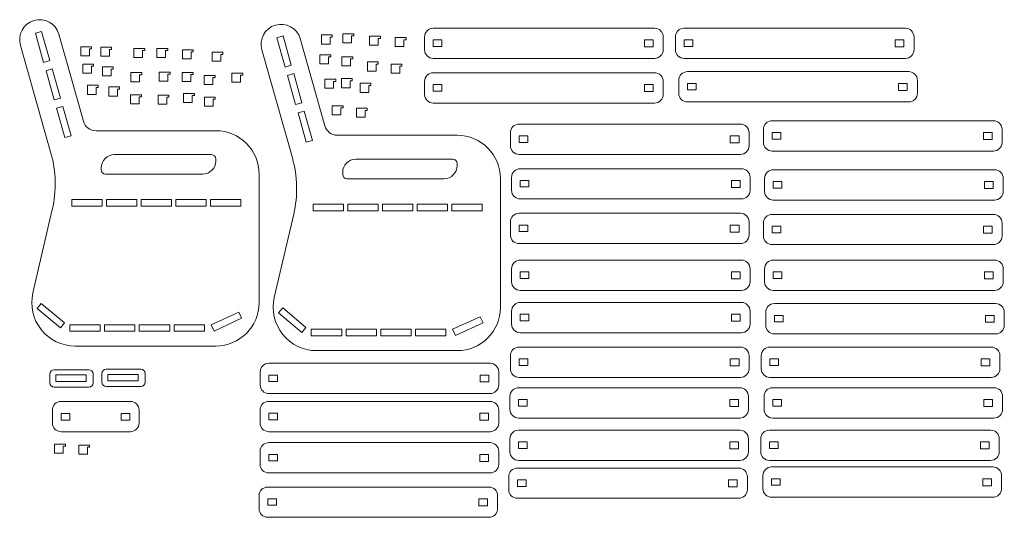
# Model space of a CAD drawing. Header units: millimetres. Extents: x 29 to 2299, y 72 to 1218.
import ezdxf

# ---------------------------------------------------------------- set-up
doc = ezdxf.new("R2010")
doc.units = ezdxf.units.MM

msp = doc.modelspace()

# ---------------------------------------------------------------- linework, layer by layer
at = {"color": 7, "linetype": 'Continuous', "lineweight": 15}
for p, q in [((80, 1191.4), (65.5, 1187.3)), ((65.5, 1187.3), (84.5, 1119.9)), ((99.1, 1124), (80, 1191.4)), ((176.4, 984.3), (119.7, 1185.3)), ((636.5, 1180.8), (622, 1176.7)), ((655.5, 1113.4), (636.5, 1180.8)), ((724.7, 1183.3), (724.7, 1162.3)), ((749.7, 1183.3), (724.7, 1183.3)), ((749.7, 1178.3), (749.7, 1183.3)), ((774.3, 1185.9), (774.3, 1164.9)), ((799.3, 1185.9), (774.3, 1185.9)), ((794.3, 1180.9), (799.3, 1180.9)), ((794.3, 1164.9), (794.3, 1180.9)), ((799.3, 1180.9), (799.3, 1185.9)), ((835.8, 1180.3), (835.8, 1159.3)), ((860.8, 1180.3), (835.8, 1180.3)), ((860.8, 1175.3), (860.8, 1180.3)), ((1492.7, 1198.8), (982.7, 1198.8)), ((2070.9, 1198.8), (1560.9, 1198.8)), ((31.2, 1159.2), (101.5, 910.4)), ((622, 1176.7), (641, 1109.3)), ((732.9, 973.7), (676.1, 1174.7)), ((724.7, 1162.3), (744.7, 1162.3)), ((744.7, 1178.3), (749.7, 1178.3)), ((744.7, 1162.3), (744.7, 1178.3)), ((774.3, 1164.9), (794.3, 1164.9)), ((835.8, 1159.3), (855.8, 1159.3)), ((855.8, 1175.3), (860.8, 1175.3)), ((855.8, 1159.3), (855.8, 1175.3)), ((894.9, 1177.2), (894.9, 1156.2)), ((919.9, 1177.2), (894.9, 1177.2)), ((914.9, 1172.2), (919.9, 1172.2)), ((914.9, 1156.2), (914.9, 1172.2)), ((919.9, 1172.2), (919.9, 1177.2)), ((962.7, 1178.8), (962.7, 1149)), ((1002.7, 1171.7), (982.6, 1171.7)), ((982.6, 1171.7), (982.6, 1156.6)), ((1002.7, 1156.6), (1002.7, 1171.7)), ((1489.6, 1171.7), (1469.5, 1171.7)), ((1469.5, 1171.7), (1469.5, 1155.6)), ((1489.6, 1155.6), (1489.6, 1171.7)), ((1512.7, 1149), (1512.7, 1178.8)), ((1540.9, 1178.8), (1540.9, 1149)), ((1580.9, 1171.7), (1560.8, 1171.7)), ((1560.8, 1171.7), (1560.8, 1156.6)), ((1580.9, 1156.6), (1580.9, 1171.7)), ((2067.8, 1171.7), (2047.7, 1171.7)), ((2047.7, 1171.7), (2047.7, 1155.6)), ((2067.8, 1155.6), (2067.8, 1171.7)), ((2090.9, 1149), (2090.9, 1178.8)), ((170.1, 1156), (170.1, 1135)), ((195.1, 1156), (170.1, 1156)), ((170.1, 1135), (190.1, 1135)), ((190.1, 1151), (195.1, 1151)), ((190.1, 1135), (190.1, 1151)), ((195.1, 1151), (195.1, 1156)), ((216.2, 1155), (216.2, 1134)), ((241.2, 1155), (216.2, 1155)), ((236.2, 1150), (241.2, 1150)), ((236.2, 1134), (236.2, 1150)), ((241.2, 1150), (241.2, 1155)), ((292.8, 1152), (292.8, 1131)), ((317.8, 1152), (292.8, 1152)), ((312.8, 1147), (317.8, 1147)), ((312.8, 1131), (312.8, 1147)), ((317.8, 1147), (317.8, 1152)), ((345.5, 1152), (345.5, 1131)), ((370.5, 1152), (345.5, 1152)), ((365.5, 1147), (370.5, 1147)), ((365.5, 1131), (365.5, 1147)), ((370.5, 1147), (370.5, 1152)), ((404.3, 1149.1), (404.3, 1128.1)), ((429.3, 1149.1), (404.3, 1149.1)), ((424.3, 1144.1), (429.3, 1144.1)), ((424.3, 1128.1), (424.3, 1144.1)), ((429.3, 1144.1), (429.3, 1149.1)), ((472.9, 1143.5), (472.9, 1122.5)), ((497.9, 1143.5), (472.9, 1143.5)), ((492.9, 1138.5), (497.9, 1138.5)), ((492.9, 1122.5), (492.9, 1138.5)), ((497.9, 1138.5), (497.9, 1143.5)), ((587.7, 1148.6), (658, 899.8)), ((721.5, 1137.4), (721.5, 1116.4)), ((746.5, 1137.4), (721.5, 1137.4)), ((746.5, 1132.4), (746.5, 1137.4)), ((894.9, 1156.2), (914.9, 1156.2)), ((982.6, 1156.6), (1002.7, 1156.6)), ((1469.5, 1155.6), (1489.6, 1155.6)), ((1560.8, 1156.6), (1580.9, 1156.6)), ((2047.7, 1155.6), (2067.8, 1155.6)), ((84.5, 1119.9), (99.1, 1124)), ((174.7, 1116.2), (174.7, 1095.2)), ((199.7, 1116.2), (174.7, 1116.2)), ((199.7, 1111.2), (199.7, 1116.2)), ((216.2, 1134), (236.2, 1134)), ((292.8, 1131), (312.8, 1131)), ((345.5, 1131), (365.5, 1131)), ((404.3, 1128.1), (424.3, 1128.1)), ((472.9, 1122.5), (492.9, 1122.5)), ((641, 1109.3), (655.5, 1113.4)), ((721.5, 1116.4), (741.5, 1116.4)), ((741.5, 1132.4), (746.5, 1132.4)), ((741.5, 1116.4), (741.5, 1132.4)), ((772, 1132.9), (772, 1111.9)), ((797, 1132.9), (772, 1132.9)), ((792, 1127.9), (797, 1127.9)), ((792, 1111.9), (792, 1127.9)), ((797, 1127.9), (797, 1132.9)), ((830.9, 1120.9), (830.9, 1099.9)), ((855.9, 1120.9), (830.9, 1120.9)), ((850.9, 1115.9), (855.9, 1115.9)), ((850.9, 1099.9), (850.9, 1115.9)), ((855.9, 1115.9), (855.9, 1120.9)), ((885.5, 1115.9), (885.5, 1094.9)), ((910.5, 1115.9), (885.5, 1115.9)), ((910.5, 1110.9), (910.5, 1115.9)), ((982.7, 1129), (1492.7, 1129)), ((1560.9, 1129), (2070.9, 1129)), ((104.5, 1104.8), (90, 1100.7)), ((90, 1100.7), (109, 1033.3)), ((123.5, 1037.4), (104.5, 1104.8)), ((174.7, 1095.2), (194.7, 1095.2)), ((194.7, 1111.2), (199.7, 1111.2)), ((194.7, 1095.2), (194.7, 1111.2)), ((220.1, 1109.6), (220.1, 1088.6)), ((245.1, 1109.6), (220.1, 1109.6)), ((240.1, 1104.6), (245.1, 1104.6)), ((240.1, 1088.6), (240.1, 1104.6)), ((245.1, 1104.6), (245.1, 1109.6)), ((285.9, 1096.3), (285.9, 1075.3)), ((310.9, 1096.3), (285.9, 1096.3)), ((305.9, 1091.3), (310.9, 1091.3)), ((305.9, 1075.3), (305.9, 1091.3)), ((310.9, 1091.3), (310.9, 1096.3)), ((351, 1097.6), (351, 1076.6)), ((376, 1097.6), (351, 1097.6)), ((371, 1092.6), (376, 1092.6)), ((371, 1076.6), (371, 1092.6)), ((376, 1092.6), (376, 1097.6)), ((404.1, 1096.7), (404.1, 1075.7)), ((429.1, 1096.7), (404.1, 1096.7)), ((424.1, 1091.7), (429.1, 1091.7)), ((424.1, 1075.7), (424.1, 1091.7)), ((429.1, 1091.7), (429.1, 1096.7)), ((454.6, 1089.9), (454.6, 1068.9)), ((479.6, 1089.9), (454.6, 1089.9)), ((479.6, 1084.9), (479.6, 1089.9)), ((518.5, 1095.5), (518.5, 1074.5)), ((543.5, 1095.5), (518.5, 1095.5)), ((538.5, 1090.5), (543.5, 1090.5)), ((538.5, 1074.5), (538.5, 1090.5)), ((543.5, 1090.5), (543.5, 1095.5)), ((661, 1094.2), (646.4, 1090.1)), ((646.4, 1090.1), (665.5, 1022.7)), ((680, 1026.8), (661, 1094.2)), ((772, 1111.9), (792, 1111.9)), ((830.9, 1099.9), (850.9, 1099.9)), ((885.5, 1094.9), (905.5, 1094.9)), ((905.5, 1110.9), (910.5, 1110.9)), ((905.5, 1094.9), (905.5, 1110.9)), ((1492.7, 1096), (982.7, 1096)), ((2078.6, 1098.6), (1568.6, 1098.6)), ((185.4, 1067.2), (185.4, 1046.2)), ((210.4, 1067.2), (185.4, 1067.2)), ((210.4, 1062.2), (210.4, 1067.2)), ((220.1, 1088.6), (240.1, 1088.6)), ((285.9, 1075.3), (305.9, 1075.3)), ((351, 1076.6), (371, 1076.6)), ((404.1, 1075.7), (424.1, 1075.7)), ((454.6, 1068.9), (474.6, 1068.9)), ((474.6, 1084.9), (479.6, 1084.9)), ((474.6, 1068.9), (474.6, 1084.9)), ((518.5, 1074.5), (538.5, 1074.5)), ((732.9, 1081.2), (732.9, 1060.2)), ((757.9, 1081.2), (732.9, 1081.2)), ((752.9, 1076.2), (757.9, 1076.2)), ((752.9, 1060.2), (752.9, 1076.2)), ((757.9, 1076.2), (757.9, 1081.2)), ((771, 1082.6), (771, 1061.6)), ((796, 1082.6), (771, 1082.6)), ((791, 1077.6), (796, 1077.6)), ((791, 1061.6), (791, 1077.6)), ((796, 1077.6), (796, 1082.6)), ((813.9, 1071.9), (813.9, 1050.9)), ((838.9, 1071.9), (813.9, 1071.9)), ((833.9, 1066.9), (838.9, 1066.9)), ((833.9, 1050.9), (833.9, 1066.9)), ((838.9, 1066.9), (838.9, 1071.9)), ((962.7, 1076), (962.7, 1046.2)), ((1002.7, 1068.9), (982.6, 1068.9)), ((982.6, 1068.9), (982.6, 1053.8)), ((1002.7, 1053.8), (1002.7, 1068.9)), ((1489.6, 1068.9), (1469.5, 1068.9)), ((1469.5, 1068.9), (1469.5, 1052.8)), ((1489.6, 1052.8), (1489.6, 1068.9)), ((1512.7, 1046.2), (1512.7, 1076)), ((1548.6, 1078.6), (1548.6, 1048.8)), ((1588.6, 1071.5), (1568.5, 1071.5)), ((1568.5, 1071.5), (1568.5, 1056.4)), ((1588.6, 1056.4), (1588.6, 1071.5)), ((2075.5, 1071.5), (2055.4, 1071.5)), ((2055.4, 1071.5), (2055.4, 1055.4)), ((2075.5, 1055.4), (2075.5, 1071.5)), ((2098.6, 1048.8), (2098.6, 1078.6)), ((185.4, 1046.2), (205.4, 1046.2)), ((205.4, 1062.2), (210.4, 1062.2)), ((205.4, 1046.2), (205.4, 1062.2)), ((234.7, 1063.3), (234.7, 1042.3)), ((259.7, 1063.3), (234.7, 1063.3)), ((254.7, 1058.3), (259.7, 1058.3)), ((254.7, 1042.3), (254.7, 1058.3)), ((259.7, 1058.3), (259.7, 1063.3)), ((284.9, 1045.2), (284.9, 1024.2)), ((309.9, 1045.2), (284.9, 1045.2)), ((309.9, 1040.2), (309.9, 1045.2)), ((348.2, 1044.8), (348.2, 1023.8)), ((373.2, 1044.8), (348.2, 1044.8)), ((373.2, 1039.8), (373.2, 1044.8)), ((407.1, 1048.3), (407.1, 1027.3)), ((432.1, 1048.3), (407.1, 1048.3)), ((432.1, 1043.3), (432.1, 1048.3)), ((732.9, 1060.2), (752.9, 1060.2)), ((771, 1061.6), (791, 1061.6)), ((813.9, 1050.9), (833.9, 1050.9)), ((982.6, 1053.8), (1002.7, 1053.8)), ((1469.5, 1052.8), (1489.6, 1052.8)), ((1568.5, 1056.4), (1588.6, 1056.4)), ((2055.4, 1055.4), (2075.5, 1055.4)), ((109, 1033.3), (123.5, 1037.4)), ((234.7, 1042.3), (254.7, 1042.3)), ((284.9, 1024.2), (304.9, 1024.2)), ((304.9, 1040.2), (309.9, 1040.2)), ((304.9, 1024.2), (304.9, 1040.2)), ((348.2, 1023.8), (368.2, 1023.8)), ((368.2, 1039.8), (373.2, 1039.8)), ((368.2, 1023.8), (368.2, 1039.8)), ((407.1, 1027.3), (427.1, 1027.3)), ((427.1, 1043.3), (432.1, 1043.3)), ((427.1, 1027.3), (427.1, 1043.3)), ((455.3, 1040.1), (455.3, 1019.1)), ((480.3, 1040.1), (455.3, 1040.1)), ((475.3, 1035.1), (480.3, 1035.1)), ((475.3, 1019.1), (475.3, 1035.1)), ((480.3, 1035.1), (480.3, 1040.1)), ((665.5, 1022.7), (680, 1026.8)), ((982.7, 1026.2), (1492.7, 1026.2)), ((1568.6, 1028.8), (2078.6, 1028.8)), ((129, 1018.2), (114.4, 1014.1)), ((114.4, 1014.1), (133.5, 946.7)), ((148, 950.8), (129, 1018.2)), ((455.3, 1019.1), (475.3, 1019.1)), ((685.4, 1007.6), (670.9, 1003.5)), ((670.9, 1003.5), (689.9, 936.1)), ((704.5, 940.2), (685.4, 1007.6)), ((749.7, 1019.9), (749.7, 998.9)), ((774.7, 1019.9), (749.7, 1019.9)), ((749.7, 998.9), (769.7, 998.9)), ((769.7, 1014.9), (774.7, 1014.9)), ((769.7, 998.9), (769.7, 1014.9)), ((774.7, 1014.9), (774.7, 1019.9)), ((805.4, 1014.4), (805.4, 993.4)), ((830.4, 1014.4), (805.4, 1014.4)), ((825.4, 1009.4), (830.4, 1009.4)), ((825.4, 993.4), (825.4, 1009.4)), ((830.4, 1009.4), (830.4, 1014.4)), ((805.4, 993.4), (825.4, 993.4)), ((1690.6, 977.8), (1180.6, 977.8)), ((2273.9, 985.5), (1763.9, 985.5)), ((481.2, 962.5), (205.3, 962.5)), ((1160.6, 957.8), (1160.6, 928)), ((1710.6, 928), (1710.6, 957.8)), ((1743.9, 965.5), (1743.9, 935.7)), ((1783.9, 958.4), (1763.8, 958.4)), ((1763.8, 958.4), (1763.8, 943.3)), ((1783.9, 943.3), (1783.9, 958.4)), ((2270.8, 958.4), (2250.7, 958.4)), ((2250.7, 958.4), (2250.7, 942.3)), ((2270.8, 942.3), (2270.8, 958.4)), ((2293.9, 935.7), (2293.9, 965.5)), ((133.5, 946.7), (148, 950.8)), ((689.9, 936.1), (704.5, 940.2)), ((1037.7, 951.9), (761.8, 951.9)), ((1200.6, 950.7), (1180.5, 950.7)), ((1180.5, 950.7), (1180.5, 935.6)), ((1180.5, 935.6), (1200.6, 935.6)), ((1200.6, 935.6), (1200.6, 950.7)), ((1687.5, 950.7), (1667.4, 950.7)), ((1667.4, 950.7), (1667.4, 934.6)), ((1667.4, 934.6), (1687.5, 934.6)), ((1687.5, 934.6), (1687.5, 950.7)), ((1763.8, 943.3), (1783.9, 943.3)), ((2250.7, 942.3), (2270.8, 942.3)), ((1180.6, 908), (1690.6, 908)), ((1763.9, 915.7), (2273.9, 915.7)), ((471.2, 907.3), (247.5, 907.3)), ((481.2, 892.5), (481.2, 897.3)), ((1027.7, 896.7), (803.9, 896.7)), ((1037.7, 881.9), (1037.7, 886.7)), ((217.5, 877.3), (217.5, 872.5)), ((773.9, 866.7), (773.9, 861.9)), ((1693.1, 875), (1183.1, 875)), ((2276.5, 872.5), (1766.5, 872.5)), ((227.5, 862.5), (451.2, 862.5)), ((581.2, 566.2), (581.2, 862.5)), ((783.9, 851.9), (1007.7, 851.9)), ((1137.7, 555.6), (1137.7, 851.9)), ((1163.1, 855), (1163.1, 825.2)), ((1203.2, 847.9), (1183.1, 847.9)), ((1183.1, 847.9), (1183.1, 832.8)), ((1203.2, 832.8), (1203.2, 847.9)), ((1690.1, 847.9), (1670, 847.9)), ((1670, 847.9), (1670, 831.8)), ((1690.1, 831.8), (1690.1, 847.9)), ((1713.1, 825.2), (1713.1, 855)), ((1746.5, 852.5), (1746.5, 822.7)), ((1786.5, 845.4), (1766.4, 845.4)), ((1766.4, 845.4), (1766.4, 830.3)), ((1786.5, 830.3), (1786.5, 845.4)), ((2273.4, 845.4), (2253.3, 845.4)), ((2253.3, 845.4), (2253.3, 829.3)), ((2273.4, 829.3), (2273.4, 845.4)), ((2296.5, 822.7), (2296.5, 852.5)), ((1183.1, 832.8), (1203.2, 832.8)), ((1670, 831.8), (1690.1, 831.8)), ((1766.4, 830.3), (1786.5, 830.3)), ((2253.3, 829.3), (2273.4, 829.3)), ((219.3, 803.9), (149.3, 803.9)), ((149.3, 803.9), (149.3, 788.8)), ((219.3, 788.8), (219.3, 803.9)), ((299.3, 803.9), (229.3, 803.9)), ((229.3, 803.9), (229.3, 788.8)), ((299.3, 788.8), (299.3, 803.9)), ((309.3, 803.9), (309.3, 788.8)), ((379.3, 803.9), (309.3, 803.9)), ((379.3, 788.8), (379.3, 803.9)), ((389.3, 803.9), (389.3, 788.8)), ((459.3, 803.9), (389.3, 803.9)), ((459.3, 788.8), (459.3, 803.9)), ((469.3, 803.9), (469.3, 788.8)), ((539.3, 803.9), (469.3, 803.9)), ((539.3, 788.8), (539.3, 803.9)), ((1183.1, 805.2), (1693.1, 805.2)), ((1766.5, 802.7), (2276.5, 802.7)), ((104.5, 780.8), (59.8, 588.9)), ((149.3, 788.8), (219.3, 788.8)), ((229.3, 788.8), (299.3, 788.8)), ((309.3, 788.8), (379.3, 788.8)), ((389.3, 788.8), (459.3, 788.8)), ((469.3, 788.8), (539.3, 788.8)), ((775.8, 793.3), (705.8, 793.3)), ((705.8, 793.3), (705.8, 778.2)), ((705.8, 778.2), (775.8, 778.2)), ((775.8, 778.2), (775.8, 793.3)), ((855.8, 793.3), (785.8, 793.3)), ((785.8, 793.3), (785.8, 778.2)), ((785.8, 778.2), (855.8, 778.2)), ((855.8, 778.2), (855.8, 793.3)), ((865.8, 793.3), (865.8, 778.2)), ((935.8, 793.3), (865.8, 793.3)), ((865.8, 778.2), (935.8, 778.2)), ((935.8, 778.2), (935.8, 793.3)), ((945.8, 793.3), (945.8, 778.2)), ((1015.8, 793.3), (945.8, 793.3)), ((945.8, 778.2), (1015.8, 778.2)), ((1015.8, 778.2), (1015.8, 793.3)), ((1025.8, 793.3), (1025.8, 778.2)), ((1095.8, 793.3), (1025.8, 793.3)), ((1025.8, 778.2), (1095.8, 778.2)), ((1095.8, 778.2), (1095.8, 793.3)), ((1690.6, 772.2), (1180.6, 772.2)), ((661, 770.2), (616.3, 578.3)), ((1160.6, 752.2), (1160.6, 722.4)), ((1710.6, 722.4), (1710.6, 752.2)), ((1743.9, 749.7), (1743.9, 719.9)), ((2273.9, 769.7), (1763.9, 769.7)), ((2293.9, 719.9), (2293.9, 749.7)), ((1200.6, 745.1), (1180.5, 745.1)), ((1180.5, 745.1), (1180.5, 730)), ((1180.5, 730), (1200.6, 730)), ((1200.6, 730), (1200.6, 745.1)), ((1687.5, 745.1), (1667.4, 745.1)), ((1667.4, 745.1), (1667.4, 729)), ((1667.4, 729), (1687.5, 729)), ((1687.5, 729), (1687.5, 745.1)), ((1783.9, 742.6), (1763.8, 742.6)), ((1763.8, 742.6), (1763.8, 727.5)), ((1763.8, 727.5), (1783.9, 727.5)), ((1783.9, 727.5), (1783.9, 742.6)), ((2270.8, 742.6), (2250.7, 742.6)), ((2250.7, 742.6), (2250.7, 726.5)), ((2250.7, 726.5), (2270.8, 726.5)), ((2270.8, 726.5), (2270.8, 742.6)), ((1180.6, 702.4), (1690.6, 702.4)), ((1763.9, 699.9), (2273.9, 699.9)), ((1693.1, 664.3), (1183.1, 664.3)), ((2276.5, 664.3), (1766.5, 664.3)), ((1163.1, 644.3), (1163.1, 614.5)), ((1203.2, 637.2), (1183.1, 637.2)), ((1183.1, 637.2), (1183.1, 622.1)), ((1203.2, 622.1), (1203.2, 637.2)), ((1690.1, 637.2), (1670, 637.2)), ((1670, 637.2), (1670, 621.1)), ((1690.1, 621.1), (1690.1, 637.2)), ((1713.1, 614.5), (1713.1, 644.3)), ((1746.5, 644.3), (1746.5, 614.5)), ((1786.5, 637.2), (1766.4, 637.2)), ((1766.4, 637.2), (1766.4, 622.1)), ((1786.5, 622.1), (1786.5, 637.2)), ((2273.4, 637.2), (2253.3, 637.2)), ((2253.3, 637.2), (2253.3, 621.1)), ((2273.4, 621.1), (2273.4, 637.2)), ((2296.5, 614.5), (2296.5, 644.3)), ((1183.1, 622.1), (1203.2, 622.1)), ((1670, 621.1), (1690.1, 621.1)), ((1766.4, 622.1), (1786.5, 622.1)), ((2253.3, 621.1), (2273.4, 621.1)), ((1183.1, 594.5), (1693.1, 594.5)), ((1766.5, 594.5), (2276.5, 594.5)), ((79.1, 564.6), (69.4, 553.1)), ((69.4, 553.1), (123.1, 508.1)), ((132.8, 519.7), (79.1, 564.6)), ((635.6, 554), (625.9, 542.5)), ((689.3, 509.1), (635.6, 554)), ((1163.1, 546.7), (1163.1, 516.9)), ((1693.1, 566.7), (1183.1, 566.7)), ((1713.1, 516.9), (1713.1, 546.7)), ((2279, 564.1), (1769, 564.1)), ((534.5, 544), (470.7, 515.4)), ((477.5, 500.8), (540.9, 530.4)), ((540.9, 530.4), (534.5, 544)), ((625.9, 542.5), (679.5, 497.5)), ((1091, 533.4), (1027.2, 504.8)), ((1097.4, 519.8), (1091, 533.4)), ((1203.2, 539.6), (1183.1, 539.6)), ((1183.1, 539.6), (1183.1, 524.5)), ((1183.1, 524.5), (1203.2, 524.5)), ((1203.2, 524.5), (1203.2, 539.6)), ((1690.1, 539.6), (1670, 539.6)), ((1670, 539.6), (1670, 523.5)), ((1670, 523.5), (1690.1, 523.5)), ((1690.1, 523.5), (1690.1, 539.6)), ((1749, 544.1), (1749, 514.3)), ((1789.1, 537), (1769, 537)), ((1769, 537), (1769, 521.9)), ((1789.1, 521.9), (1789.1, 537)), ((2276, 537), (2255.9, 537)), ((2255.9, 537), (2255.9, 520.9)), ((2276, 520.9), (2276, 537)), ((2299, 514.3), (2299, 544.1)), ((123.1, 508.1), (132.8, 519.7)), ((215.1, 515.4), (145.1, 515.4)), ((145.1, 515.4), (145.1, 500.3)), ((145.1, 500.3), (215.1, 500.3)), ((215.1, 500.3), (215.1, 515.4)), ((295.1, 515.4), (225.1, 515.4)), ((225.1, 515.4), (225.1, 500.3)), ((225.1, 500.3), (295.1, 500.3)), ((295.1, 500.3), (295.1, 515.4)), ((305.1, 515.4), (305.1, 500.3)), ((375.1, 515.4), (305.1, 515.4)), ((305.1, 500.3), (375.1, 500.3)), ((375.1, 500.3), (375.1, 515.4)), ((385.1, 515.4), (385.1, 500.3)), ((455.1, 515.4), (385.1, 515.4)), ((385.1, 500.3), (455.1, 500.3)), ((455.1, 500.3), (455.1, 515.4)), ((470.7, 515.4), (477.5, 500.8)), ((679.5, 497.5), (689.3, 509.1)), ((771.6, 504.8), (701.6, 504.8)), ((701.6, 504.8), (701.6, 489.7)), ((771.6, 489.7), (771.6, 504.8)), ((851.6, 504.8), (781.6, 504.8)), ((781.6, 504.8), (781.6, 489.7)), ((851.6, 489.7), (851.6, 504.8)), ((861.6, 504.8), (861.6, 489.7)), ((931.6, 504.8), (861.6, 504.8)), ((931.6, 489.7), (931.6, 504.8)), ((941.6, 504.8), (941.6, 489.7)), ((1011.6, 504.8), (941.6, 504.8)), ((1011.6, 489.7), (1011.6, 504.8)), ((1027.2, 504.8), (1034, 490.2)), ((1034, 490.2), (1097.4, 519.8)), ((1769, 521.9), (1789.1, 521.9)), ((2255.9, 520.9), (2276, 520.9)), ((701.6, 489.7), (771.6, 489.7)), ((781.6, 489.7), (851.6, 489.7)), ((861.6, 489.7), (931.6, 489.7)), ((941.6, 489.7), (1011.6, 489.7)), ((1183.1, 496.9), (1693.1, 496.9)), ((1769, 494.3), (2279, 494.3)), ((157.2, 466.2), (481.2, 466.2)), ((713.7, 455.6), (1037.7, 455.6)), ((1690.6, 463.9), (1180.6, 463.9)), ((2268.8, 463.9), (1758.8, 463.9)), ((1160.6, 443.9), (1160.6, 414.1)), ((1200.6, 436.8), (1180.5, 436.8)), ((1180.5, 436.8), (1180.5, 421.7)), ((1200.6, 421.7), (1200.6, 436.8)), ((1687.5, 436.8), (1667.4, 436.8)), ((1667.4, 436.8), (1667.4, 420.7)), ((1687.5, 420.7), (1687.5, 436.8)), ((1710.6, 414.1), (1710.6, 443.9)), ((1738.8, 443.9), (1738.8, 414.1)), ((1778.8, 436.8), (1758.7, 436.8)), ((1758.7, 436.8), (1758.7, 421.7)), ((1778.8, 421.7), (1778.8, 436.8)), ((2265.7, 436.8), (2245.6, 436.8)), ((2245.6, 436.8), (2245.6, 420.7)), ((2265.7, 420.7), (2265.7, 436.8)), ((2288.8, 414.1), (2288.8, 443.9)), ((188.8, 411.7), (108.8, 411.7)), ((308.8, 412.8), (228.8, 412.8)), ((1113.7, 426.6), (603.7, 426.6)), ((1180.5, 421.7), (1200.6, 421.7)), ((1667.4, 420.7), (1687.5, 420.7)), ((1758.7, 421.7), (1778.8, 421.7)), ((2245.6, 420.7), (2265.7, 420.7)), ((98.8, 401.7), (98.8, 381.7)), ((182.4, 399.7), (112.4, 399.7)), ((112.4, 399.7), (112.4, 384.6)), ((182.4, 384.6), (182.4, 399.7)), ((198.8, 381.7), (198.8, 401.7)), ((218.8, 402.8), (218.8, 382.8)), ((302.5, 400.8), (232.5, 400.8)), ((232.5, 400.8), (232.5, 385.7)), ((302.5, 385.7), (302.5, 400.8)), ((318.8, 382.8), (318.8, 402.8)), ((583.7, 406.6), (583.7, 376.8)), ((623.7, 399.5), (603.6, 399.5)), ((603.6, 399.5), (603.6, 384.4)), ((623.7, 384.4), (623.7, 399.5)), ((1110.6, 399.5), (1090.5, 399.5)), ((1090.5, 399.5), (1090.5, 383.4)), ((1110.6, 383.4), (1110.6, 399.5)), ((1133.7, 376.8), (1133.7, 406.6)), ((1180.6, 394.1), (1690.6, 394.1)), ((1758.8, 394.1), (2268.8, 394.1)), ((108.8, 371.7), (188.8, 371.7)), ((112.4, 384.6), (182.4, 384.6)), ((228.8, 372.8), (308.8, 372.8)), ((232.5, 385.7), (302.5, 385.7)), ((603.6, 384.4), (623.7, 384.4)), ((1090.5, 383.4), (1110.6, 383.4)), ((1689.3, 370.1), (1179.3, 370.1)), ((2275.2, 370.1), (1765.2, 370.1)), ((603.7, 356.8), (1113.7, 356.8)), ((1159.3, 350.1), (1159.3, 320.3)), ((1199.3, 343), (1179.2, 343)), ((1179.2, 343), (1179.2, 327.9)), ((1199.3, 327.9), (1199.3, 343)), ((1686.2, 343), (1666.1, 343)), ((1666.1, 343), (1666.1, 326.9)), ((1686.2, 326.9), (1686.2, 343)), ((1709.3, 320.3), (1709.3, 350.1)), ((1745.2, 350.1), (1745.2, 320.3)), ((1785.2, 343), (1765.1, 343)), ((1765.1, 343), (1765.1, 327.9)), ((1785.2, 327.9), (1785.2, 343)), ((2272.1, 343), (2252, 343)), ((2252, 343), (2252, 326.9)), ((2272.1, 326.9), (2272.1, 343)), ((2295.2, 320.3), (2295.2, 350.1)), ((104.7, 318.7), (104.7, 288.9)), ((284.7, 338.7), (124.7, 338.7)), ((304.7, 288.9), (304.7, 318.7)), ((583.5, 318.7), (583.5, 288.9)), ((1113.5, 338.7), (603.5, 338.7)), ((1133.5, 288.9), (1133.5, 318.7)), ((1179.2, 327.9), (1199.3, 327.9)), ((1666.1, 326.9), (1686.2, 326.9)), ((1765.1, 327.9), (1785.2, 327.9)), ((2252, 326.9), (2272.1, 326.9)), ((144.8, 310.6), (124.7, 310.6)), ((124.7, 310.6), (124.7, 295.5)), ((124.7, 295.5), (144.8, 295.5)), ((144.8, 295.5), (144.8, 310.6)), ((283, 310.5), (262.9, 310.5)), ((262.9, 310.5), (262.9, 295.4)), ((262.9, 295.4), (283, 295.4)), ((283, 295.4), (283, 310.5)), ((623.5, 311.6), (603.4, 311.6)), ((603.4, 311.6), (603.4, 296.5)), ((603.4, 296.5), (623.5, 296.5)), ((623.5, 296.5), (623.5, 311.6)), ((1110.4, 311.6), (1090.3, 311.6)), ((1090.3, 311.6), (1090.3, 295.5)), ((1090.3, 295.5), (1110.4, 295.5)), ((1110.4, 295.5), (1110.4, 311.6)), ((1179.3, 300.3), (1689.3, 300.3)), ((1765.2, 300.3), (2275.2, 300.3)), ((1689.3, 272.4), (1179.3, 272.4)), ((2267.5, 272.4), (1757.5, 272.4)), ((124.7, 268.9), (284.7, 268.9)), ((603.5, 268.9), (1113.5, 268.9)), ((1159.3, 252.4), (1159.3, 222.6)), ((1709.3, 222.6), (1709.3, 252.4)), ((1737.5, 252.4), (1737.5, 222.6)), ((2287.5, 222.6), (2287.5, 252.4)), ((109.6, 240.5), (109.6, 219.5)), ((134.6, 240.5), (109.6, 240.5)), ((129.6, 235.5), (134.6, 235.5)), ((129.6, 219.5), (129.6, 235.5)), ((134.6, 235.5), (134.6, 240.5)), ((165.5, 238.1), (165.5, 217.1)), ((190.5, 238.1), (165.5, 238.1)), ((185.5, 233.1), (190.5, 233.1)), ((185.5, 217.1), (185.5, 233.1)), ((190.5, 233.1), (190.5, 238.1)), ((1113.5, 243.6), (603.5, 243.6)), ((1199.3, 245.3), (1179.2, 245.3)), ((1179.2, 245.3), (1179.2, 230.2)), ((1179.2, 230.2), (1199.3, 230.2)), ((1199.3, 230.2), (1199.3, 245.3)), ((1686.2, 245.3), (1666.1, 245.3)), ((1666.1, 245.3), (1666.1, 229.2)), ((1666.1, 229.2), (1686.2, 229.2)), ((1686.2, 229.2), (1686.2, 245.3)), ((1777.5, 245.3), (1757.4, 245.3)), ((1757.4, 245.3), (1757.4, 230.2)), ((1757.4, 230.2), (1777.5, 230.2)), ((1777.5, 230.2), (1777.5, 245.3)), ((2264.4, 245.3), (2244.3, 245.3)), ((2244.3, 245.3), (2244.3, 229.2)), ((2244.3, 229.2), (2264.4, 229.2)), ((2264.4, 229.2), (2264.4, 245.3)), ((109.6, 219.5), (129.6, 219.5)), ((165.5, 217.1), (185.5, 217.1)), ((583.5, 223.6), (583.5, 193.8)), ((623.5, 216.5), (603.4, 216.5)), ((603.4, 216.5), (603.4, 201.4)), ((623.5, 201.4), (623.5, 216.5)), ((1110.4, 216.5), (1090.3, 216.5)), ((1090.3, 216.5), (1090.3, 200.4)), ((1110.4, 200.4), (1110.4, 216.5)), ((1133.5, 193.8), (1133.5, 223.6)), ((603.4, 201.4), (623.5, 201.4)), ((1090.3, 200.4), (1110.4, 200.4)), ((1686.7, 185.1), (1176.7, 185.1)), ((1179.3, 202.6), (1689.3, 202.6)), ((1757.5, 202.6), (2267.5, 202.6)), ((2272.6, 187.6), (1762.6, 187.6)), ((603.5, 173.8), (1113.5, 173.8)), ((1156.7, 165.1), (1156.7, 135.3)), ((1706.7, 135.3), (1706.7, 165.1)), ((1742.6, 167.6), (1742.6, 137.8)), ((1782.6, 160.5), (1762.5, 160.5)), ((1762.5, 160.5), (1762.5, 145.4)), ((1782.6, 145.4), (1782.6, 160.5)), ((2269.5, 160.5), (2249.4, 160.5)), ((2249.4, 160.5), (2249.4, 144.4)), ((2269.5, 144.4), (2269.5, 160.5)), ((2292.6, 137.8), (2292.6, 167.6)), ((1111.1, 141.4), (601.1, 141.4)), ((1196.7, 158), (1176.6, 158)), ((1176.6, 158), (1176.6, 142.9)), ((1176.6, 142.9), (1196.7, 142.9)), ((1196.7, 142.9), (1196.7, 158)), ((1683.6, 158), (1663.5, 158)), ((1663.5, 158), (1663.5, 141.9)), ((1663.5, 141.9), (1683.6, 141.9)), ((1683.6, 141.9), (1683.6, 158)), ((1762.5, 145.4), (1782.6, 145.4)), ((2249.4, 144.4), (2269.5, 144.4)), ((581.1, 121.4), (581.1, 91.6)), ((621.1, 114.3), (601, 114.3)), ((601, 114.3), (601, 99.2)), ((621.1, 99.2), (621.1, 114.3)), ((1108, 114.3), (1087.9, 114.3)), ((1087.9, 114.3), (1087.9, 98.2)), ((1108, 98.2), (1108, 114.3)), ((1131.1, 91.6), (1131.1, 121.4)), ((1176.7, 115.3), (1686.7, 115.3)), ((1762.6, 117.8), (2272.6, 117.8)), ((601, 99.2), (621.1, 99.2)), ((1087.9, 98.2), (1108, 98.2)), ((601.1, 71.6), (1111.1, 71.6))]:
    msp.add_line(p, q, dxfattribs=at)
for centre, radius, start, end in [((75.4, 1172.3), 46.1, 16.4679, 196.4679), ((631.9, 1161.7), 46.1, 16.4679, 196.4679), ((982.7, 1178.8), 20, 90, 180), ((1492.7, 1178.8), 20, 0, 90), ((1560.9, 1178.8), 20, 90, 180), ((2070.9, 1178.8), 20, 0, 90), ((982.7, 1149), 20, 180, 270), ((1492.7, 1149), 20, 270, 0), ((1560.9, 1149), 20, 180, 270), ((2070.9, 1149), 20, 270, 0), ((982.7, 1076), 20, 90, 180), ((1492.7, 1076), 20, 0, 90), ((1568.6, 1078.6), 20, 90, 180), ((2078.6, 1078.6), 20, 0, 90), ((982.7, 1046.2), 20, 180, 270), ((1492.7, 1046.2), 20, 270, 0), ((1568.6, 1048.8), 20, 180, 270), ((2078.6, 1048.8), 20, 270, 0), ((205.3, 992.5), 30, 195.7719, 270), ((1180.6, 957.8), 20, 90, 180), ((1690.6, 957.8), 20, 0, 90), ((1763.9, 965.5), 20, 90, 180), ((2273.9, 965.5), 20, 0, 90), ((481.2, 862.5), 100, 0, 90), ((761.8, 981.9), 30, 195.7719, 270), ((1037.7, 851.9), 100, 0, 90), ((1763.9, 935.7), 20, 180, 270), ((2273.9, 935.7), 20, 270, 0), ((-148.7, 839.8), 260, 346.8896, 15.7719), ((1180.6, 928), 20, 180, 270), ((1690.6, 928), 20, 270, 0), ((247.5, 877.3), 30, 90, 180), ((451.2, 892.5), 30, 270, 0), ((471.2, 897.3), 10, 0, 90), ((407.8, 829.2), 260, 346.8896, 15.7719), ((803.9, 866.7), 30, 90, 180), ((1027.7, 886.7), 10, 0, 90), ((227.5, 872.5), 10, 180, 270), ((1007.7, 881.9), 30, 270, 0), ((1183.1, 855), 20, 90, 180), ((1693.1, 855), 20, 0, 90), ((1766.5, 852.5), 20, 90, 180), ((2276.5, 852.5), 20, 0, 90), ((783.9, 861.9), 10, 180, 270), ((1183.1, 825.2), 20, 180, 270), ((1693.1, 825.2), 20, 270, 0), ((1766.5, 822.7), 20, 180, 270), ((2276.5, 822.7), 20, 270, 0), ((1180.6, 752.2), 20, 90, 180), ((1690.6, 752.2), 20, 0, 90), ((1763.9, 749.7), 20, 90, 180), ((2273.9, 749.7), 20, 0, 90), ((1180.6, 722.4), 20, 180, 270), ((1690.6, 722.4), 20, 270, 0), ((1763.9, 719.9), 20, 180, 270), ((2273.9, 719.9), 20, 270, 0), ((1183.1, 644.3), 20, 90, 180), ((1693.1, 644.3), 20, 0, 90), ((1766.5, 644.3), 20, 90, 180), ((2276.5, 644.3), 20, 0, 90), ((1183.1, 614.5), 20, 180, 270), ((1693.1, 614.5), 20, 270, 0), ((1766.5, 614.5), 20, 180, 270), ((2276.5, 614.5), 20, 270, 0), ((157.2, 566.2), 100, 166.8896, 270), ((713.7, 555.6), 100, 166.8896, 270), ((481.2, 566.2), 100, 270, 0), ((1037.7, 555.6), 100, 270, 0), ((1183.1, 546.7), 20, 90, 180), ((1693.1, 546.7), 20, 0, 90), ((1769, 544.1), 20, 90, 180), ((2279, 544.1), 20, 0, 90), ((1183.1, 516.9), 20, 180, 270), ((1693.1, 516.9), 20, 270, 0), ((1769, 514.3), 20, 180, 270), ((2279, 514.3), 20, 270, 0), ((1180.6, 443.9), 20, 90, 180), ((1690.6, 443.9), 20, 0, 90), ((1758.8, 443.9), 20, 90, 180), ((2268.8, 443.9), 20, 0, 90), ((108.8, 401.7), 10, 90, 180), ((188.8, 401.7), 10, 0, 90), ((228.8, 402.8), 10, 90, 180), ((308.8, 402.8), 10, 0, 90), ((603.7, 406.6), 20, 90, 180), ((1113.7, 406.6), 20, 0, 90), ((1180.6, 414.1), 20, 180, 270), ((1690.6, 414.1), 20, 270, 0), ((1758.8, 414.1), 20, 180, 270), ((2268.8, 414.1), 20, 270, 0), ((108.8, 381.7), 10, 180, 270), ((188.8, 381.7), 10, 270, 0), ((228.8, 382.8), 10, 180, 270), ((308.8, 382.8), 10, 270, 0), ((603.7, 376.8), 20, 180, 270), ((1113.7, 376.8), 20, 270, 0), ((1179.3, 350.1), 20, 90, 180), ((1689.3, 350.1), 20, 0, 90), ((1765.2, 350.1), 20, 90, 180), ((2275.2, 350.1), 20, 0, 90), ((124.7, 318.7), 20, 90, 180), ((284.7, 318.7), 20, 0, 90), ((603.5, 318.7), 20, 90, 180), ((1113.5, 318.7), 20, 0, 90), ((1179.3, 320.3), 20, 180, 270), ((1689.3, 320.3), 20, 270, 0), ((1765.2, 320.3), 20, 180, 270), ((2275.2, 320.3), 20, 270, 0), ((124.7, 288.9), 20, 180, 270), ((284.7, 288.9), 20, 270, 0), ((603.5, 288.9), 20, 180, 270), ((1113.5, 288.9), 20, 270, 0), ((1179.3, 252.4), 20, 90, 180), ((1689.3, 252.4), 20, 0, 90), ((1757.5, 252.4), 20, 90, 180), ((2267.5, 252.4), 20, 0, 90), ((603.5, 223.6), 20, 90, 180), ((1113.5, 223.6), 20, 0, 90), ((1179.3, 222.6), 20, 180, 270), ((1689.3, 222.6), 20, 270, 0), ((1757.5, 222.6), 20, 180, 270), ((2267.5, 222.6), 20, 270, 0), ((603.5, 193.8), 20, 180, 270), ((1113.5, 193.8), 20, 270, 0), ((1176.7, 165.1), 20, 90, 180), ((1686.7, 165.1), 20, 0, 90), ((1762.6, 167.6), 20, 90, 180), ((2272.6, 167.6), 20, 0, 90), ((601.1, 121.4), 20, 90, 180), ((1111.1, 121.4), 20, 0, 90), ((1762.6, 137.8), 20, 180, 270), ((2272.6, 137.8), 20, 270, 0), ((1176.7, 135.3), 20, 180, 270), ((1686.7, 135.3), 20, 270, 0), ((601.1, 91.6), 20, 180, 270), ((1111.1, 91.6), 20, 270, 0)]:
    msp.add_arc(centre, radius, start, end, dxfattribs=at)

doc.saveas('drawing.dxf')
